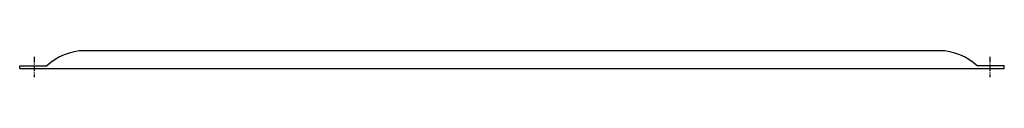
# Model space of a CAD drawing. Extents: x 11 to 205, y 137 to 142.
import ezdxf

# ---------------------------------------------------------------- set-up
doc = ezdxf.new("R2010")
doc.units = 0
doc.header["$MEASUREMENT"] = 0
doc.linetypes.add('AI9-LTYPE1', pattern=[1.750215, 1.093884, -0.218777, 0.218777, -0.218777])
doc.layers.get('0').update_dxf_attribs({"linetype": 'CONTINUOUS'})

msp = doc.modelspace()

# ---------------------------------------------------------------- linework, layer by layer
at = {"color": 7}
for p, q in [((192.48, 142.33), (23.42, 142.33)), ((10.59, 139.35), (15.96, 139.35)), ((10.59, 138.82), (10.59, 139.35)), ((10.59, 138.82), (199.62, 138.82)), ((199.62, 138.82), (205.31, 138.82)), ((205.31, 139.35), (199.94, 139.35)), ((205.31, 138.82), (205.31, 139.35))]:
    msp.add_line(p, q, dxfattribs=at)
at = {"color": 253, "linetype": 'AI9-LTYPE1'}
for p, q in [((13.44, 141.1), (13.44, 137.07)), ((202.46, 141.1), (202.46, 137.07))]:
    msp.add_line(p, q, dxfattribs=at)
at = {"color": 7}
for points in [[(23.42, 142.33), (20.65, 142.3), (17.98, 141.24), (15.96, 139.35)], [(199.94, 139.35), (197.91, 141.24), (195.25, 142.3), (192.48, 142.33)]]:
    msp.add_open_spline(points, degree=3, dxfattribs=at)

doc.saveas('drawing.dxf')
